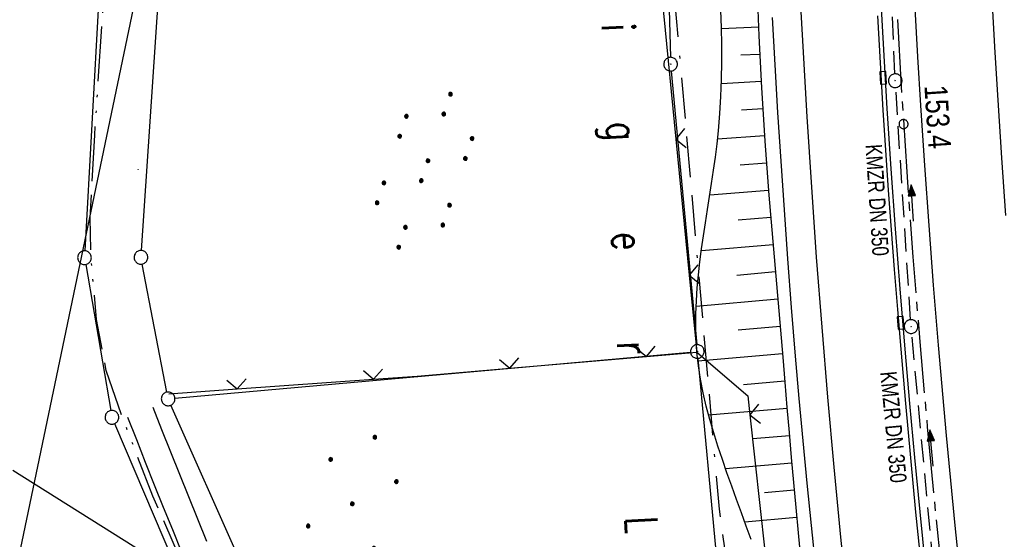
# Model space of a CAD drawing. Extents: x 510637 to 511182, y 471777 to 472747.
# Tile 9 of 42: x 510757 to 510865, y 472008 to 472065. Entities that reach past the tile are written whole.
import ezdxf

# ---------------------------------------------------------------- set-up
doc = ezdxf.new("R2010")
doc.units = 0
doc.header["$LTSCALE"] = 10
doc.header["$MEASUREMENT"] = 0
for name, pattern in [('ACAD_ISO13W100', [37, 12, -3, 12, -3, 0.5, -3, 0.5, -3]), ('ACAD_ISO16W100', [73, 15, -6.5, 15, -6.5, 15, -7, 1, -7]), ('ACHSE', [5.5, 4, -0.5, 0.5, -0.5]), ('LT00', [0]), ('STRICHLINIE2', [0.375, 0.25, -0.125])]:
    doc.linetypes.add(name, pattern=pattern)
doc.layers.get('0').update_dxf_attribs({"linetype": 'LT00'})
for name, color, linetype in [('-AX-020', 250, 'ACHSE'), ('-Halt-Pfeil', 4, 'LT00'), ('-Haltung', 182, 'STRICHLINIE2'), ('-Haltungsbeschriftung', 182, 'LT00'), ('-ST-20-1', 250, 'LT00'), ('BAB-KABEL', 220, 'ACAD_ISO16W100'), ('DFK_AB_L', 21, 'LT00'), ('DFK_AB_P', 7, 'LT00'), ('DFK_BES-NAME', 255, 'LT00'), ('DFK_GZPKT', 250, 'LT00'), ('DFK_KATASTER', 250, 'LT00'), ('DFK_NUTZUNG', 250, 'LT00'), ('DFK_TOPO-SYM', 252, 'LT00'), ('GASLTG', 250, 'ACAD_ISO13W100'), ('STROM_FREILTG', 80, 'STROMFREILEITUNG'), ('V94_AFBR_BAB', 250, 'LT00'), ('V94_BOESCH', 250, 'LT00'), ('V94_BOSCHUNG', 250, 'LT00'), ('V94_KA_PRUF', 182, 'LT00'), ('V94_LD_MARK', 250, 'LT00'), ('V94_RINNE', 182, 'LT00'), ('V94_SINKK', 182, 'LT00'), ('V94_ZAUN', 40, 'LT00')]:
    doc.layers.add(name, color=color, linetype=linetype)
doc.styles.add('Beschrift', font='ARIAL.TTF')
doc.styles.add('Haltungsbeschriftung', font='ARIAL.TTF', dxfattribs={"width": 0.75})
doc.styles.get("Standard").update_dxf_attribs({"font": 'romans.shx'})
doc.styles.add('Strom', font='txt.shx')
doc.linetypes.add('STROMFREILEITUNG', pattern='A,12.7,-5.5,["xx",Strom,S=2.5,R=0,X=-2.6,Y=-0.85],-4.35', length=22.55)

# ---------------------------------------------------------------- blocks, each defined once
blk = doc.blocks.new('SYMB7301')
at = {"color": 0, "linetype": 'ByBlock'}
for p, q in [((-0.128693, 0), (0, 0.128693)), ((0, -0.128693), (-0.128693, 0)), ((0, 0.128693), (0.128693, 0)), ((0.128693, 0), (0, -0.128693)), ((0.000059, -0.009738), (0.000059, 0.009897)), ((-0.00901, -0.004339), (-0.002225, -0.009749))]:
    blk.add_line(p, q, dxfattribs=at)
for points in [[(-0.002225, 0.009749), (-0.00901, 0.004339), (-0.00901, -0.004339)], [(0.01, 0), (0.006235, 0.007818), (-0.002225, 0.009749)], [(-0.002225, -0.009749), (0.006235, -0.007818), (0.01, 0)]]:
    blk.add_lwpolyline(points, dxfattribs=at)
blk = doc.blocks.new('SYMB7010')
at = {"color": 0, "linetype": 'ByBlock'}
for points in [[(-0.031408, 0.499213), (-0.093728, 0.49134), (-0.15457, 0.475719), (-0.212975, 0.452595), (-0.268021, 0.422333), (-0.31884, 0.385411), (-0.36463, 0.342411), (-0.40467, 0.29401), (-0.438329, 0.240973), (-0.465074, 0.184136), (-0.484486, 0.124395), (-0.496256, 0.062692), (-0.5002, 0)], [(-0.5002, 0), (-0.496256, -0.062692), (-0.484486, -0.124395), (-0.465075, -0.184136), (-0.438329, -0.240973), (-0.404671, -0.29401), (-0.36463, -0.342411), (-0.31884, -0.385411), (-0.268021, -0.422333), (-0.212975, -0.452595), (-0.154571, -0.475719), (-0.093728, -0.49134), (-0.031408, -0.499213), (0.031408, -0.499213)], [(0.5002, 0), (0.496256, 0.062692), (0.484485, 0.124395), (0.465074, 0.184136), (0.438329, 0.240973), (0.40467, 0.29401), (0.36463, 0.342411), (0.31884, 0.385411), (0.268021, 0.422333), (0.212975, 0.452595), (0.15457, 0.475719), (0.093728, 0.49134), (0.031408, 0.499213), (-0.031408, 0.499213)], [(0.031408, -0.499213), (0.093728, -0.491341), (0.15457, -0.475719), (0.212975, -0.452595), (0.268021, -0.422333), (0.31884, -0.385411), (0.36463, -0.342411), (0.404671, -0.294011), (0.438329, -0.240974), (0.465075, -0.184136), (0.484486, -0.124395), (0.496256, -0.062692), (0.500201, 0)]]:
    blk.add_lwpolyline(points, dxfattribs=at)
blk = doc.blocks.new('SYMB0003')
at = {"color": 0, "linetype": 'ByBlock'}
for p, q in [((-0.015712, 0), (0.010166, 0.012015)), ((0, -0.021257), (-0.015712, 0)), ((0.010166, 0.012015), (0, -0.021257))]:
    blk.add_line(p, q, dxfattribs=at)
for points in [[(-0.031395, 0.499013), (-0.093691, 0.491144), (-0.154509, 0.475528), (-0.21289, 0.452414), (-0.267913, 0.422164), (-0.318712, 0.385257), (-0.364484, 0.342274), (-0.404509, 0.293893), (-0.438154, 0.240877), (-0.464888, 0.184062), (-0.484292, 0.124345), (-0.496058, 0.062667), (-0.5, 0)], [(-0.5, 0), (-0.496058, -0.062667), (-0.484292, -0.124345), (-0.464888, -0.184062), (-0.438154, -0.240877), (-0.404509, -0.293893), (-0.364485, -0.342274), (-0.318712, -0.385257), (-0.267914, -0.422164), (-0.21289, -0.452414), (-0.154509, -0.475529), (-0.093691, -0.491144), (-0.031395, -0.499014), (0.031395, -0.499014)], [(0.5, 0), (0.496057, 0.062667), (0.484292, 0.124345), (0.464888, 0.184062), (0.438153, 0.240877), (0.404509, 0.293893), (0.364484, 0.342274), (0.318712, 0.385257), (0.267913, 0.422164), (0.21289, 0.452414), (0.154509, 0.475528), (0.093691, 0.491144), (0.031395, 0.499013), (-0.031395, 0.499013)], [(0.031395, -0.499014), (0.093691, -0.491144), (0.154509, -0.475529), (0.21289, -0.452414), (0.267914, -0.422164), (0.318712, -0.385257), (0.364485, -0.342274), (0.404509, -0.293893), (0.438154, -0.240877), (0.464889, -0.184062), (0.484292, -0.124345), (0.496058, -0.062667), (0.5, 0)]]:
    blk.add_lwpolyline(points, dxfattribs=at)
blk = doc.blocks.new('SYMB0002')
at = {"color": 0, "linetype": 'ByBlock'}
for points in [[(-0.031395, 0.499013), (-0.093691, 0.491144), (-0.154509, 0.475528), (-0.21289, 0.452414), (-0.267913, 0.422164), (-0.318712, 0.385257), (-0.364484, 0.342274), (-0.404509, 0.293893), (-0.438154, 0.240877), (-0.464888, 0.184062), (-0.484292, 0.124345), (-0.496058, 0.062667), (-0.5, 0)], [(-0.5, 0), (-0.496058, -0.062667), (-0.484292, -0.124345), (-0.464888, -0.184062), (-0.438154, -0.240877), (-0.404509, -0.293893), (-0.364485, -0.342274), (-0.318712, -0.385257), (-0.267914, -0.422164), (-0.21289, -0.452414), (-0.154509, -0.475529), (-0.093691, -0.491144), (-0.031395, -0.499014), (0.031395, -0.499014)], [(0.5, 0), (0.496057, 0.062667), (0.484292, 0.124345), (0.464888, 0.184062), (0.438153, 0.240877), (0.404509, 0.293893), (0.364484, 0.342274), (0.318712, 0.385257), (0.267913, 0.422164), (0.21289, 0.452414), (0.154509, 0.475528), (0.093691, 0.491144), (0.031395, 0.499013), (-0.031395, 0.499013)], [(0.031395, -0.499014), (0.093691, -0.491144), (0.154509, -0.475529), (0.21289, -0.452414), (0.267914, -0.422164), (0.318712, -0.385257), (0.364485, -0.342274), (0.404509, -0.293893), (0.438154, -0.240877), (0.464889, -0.184062), (0.484292, -0.124345), (0.496058, -0.062667), (0.5, 0)]]:
    blk.add_lwpolyline(points, dxfattribs=at)
blk = doc.blocks.new('SYMB0024')
at = {"color": 0, "linetype": 'ByBlock'}
for p, q in [((-0.5, 0.5), (0, 0)), ((0, 0), (0.5, 0.5))]:
    blk.add_line(p, q, dxfattribs=at)
blk = doc.blocks.new('SYMB0652')
at = {"color": 0, "linetype": 'ByBlock'}
blk.add_lwpolyline([(-0.15, -0.075), (0.15, -0.075), (0.15, 0.075), (-0.15, 0.075), (-0.15, -0.075)], dxfattribs=at)
blk = doc.blocks.new('Ackerland7')
at = {"layer": 'DFK_NUTZUNG', "color": 0, "linetype": 'ByBlock'}
for p, q in [((-4, 3.93), (-4, 3.67)), ((-3.95, 3.63), (-3.95, 3.97)), ((-3.9, 3.99), (-3.9, 3.61)), ((-3.85, 3.6), (-3.85, 4)), ((-3.8, 3.99), (-3.8, 3.61)), ((-3.75, 3.63), (-3.75, 3.97)), ((-3.7, 3.93), (-3.7, 3.67)), ((-3.65, 3.8), (-3.65, 3.8)), ((3.7, 3.93), (3.7, 3.67)), ((3.75, 3.63), (3.75, 3.97)), ((3.8, 3.99), (3.8, 3.61)), ((3.85, 3.6), (3.85, 4)), ((3.9, 3.99), (3.9, 3.61)), ((3.95, 3.63), (3.95, 3.97)), ((4, 3.93), (4, 3.67)), ((4.05, 3.8), (4.05, 3.8)), ((-7.85, 0.13), (-7.85, -0.13)), ((-7.8, -0.17), (-7.8, 0.17)), ((-7.75, 0.19), (-7.75, -0.19)), ((-7.7, -0.2), (-7.7, 0.2)), ((-7.65, 0.19), (-7.65, -0.19)), ((-7.6, -0.17), (-7.6, 0.17)), ((-7.55, 0.13), (-7.55, -0.13)), ((-7.5, 0), (-7.5, 0)), ((-0.15, 0.13), (-0.15, -0.13)), ((-0.1, -0.17), (-0.1, 0.17)), ((-0.05, 0.19), (-0.05, -0.19)), ((0, -0.2), (0, 0.2)), ((0.05, 0.19), (0.05, -0.19)), ((0.1, -0.17), (0.1, 0.17)), ((0.15, 0.13), (0.15, -0.13)), ((0.2, 0), (0.2, 0)), ((7.55, 0.13), (7.55, -0.13)), ((7.6, -0.17), (7.6, 0.17)), ((7.65, 0.19), (7.65, -0.19)), ((7.7, -0.2), (7.7, 0.2)), ((7.75, 0.19), (7.75, -0.19)), ((7.8, -0.17), (7.8, 0.17)), ((7.85, 0.13), (7.85, -0.13)), ((7.9, 0), (7.9, 0)), ((-4, -3.67), (-4, -3.93)), ((-3.95, -3.97), (-3.95, -3.63)), ((-3.9, -3.61), (-3.9, -3.99)), ((-3.85, -4), (-3.85, -3.6)), ((-3.8, -3.61), (-3.8, -3.99)), ((-3.75, -3.97), (-3.75, -3.63)), ((-3.7, -3.67), (-3.7, -3.93)), ((-3.65, -3.8), (-3.65, -3.8)), ((3.7, -3.67), (3.7, -3.93)), ((3.75, -3.97), (3.75, -3.63)), ((3.8, -3.61), (3.8, -3.99)), ((3.85, -4), (3.85, -3.6)), ((3.9, -3.61), (3.9, -3.99)), ((3.95, -3.97), (3.95, -3.63)), ((4, -3.67), (4, -3.93)), ((4.05, -3.8), (4.05, -3.8))]:
    blk.add_line(p, q, dxfattribs=at)
for points in [[(-3.65, 3.8), (-3.67, 3.89), (-3.73, 3.96), (-3.81, 3.99), (-3.89, 3.99), (-3.97, 3.96), (-4.03, 3.89), (-4.05, 3.8), (-4.03, 3.71), (-3.97, 3.64), (-3.89, 3.6), (-3.81, 3.6), (-3.73, 3.64), (-3.67, 3.71), (-3.65, 3.8)], [(4.05, 3.8), (4.03, 3.89), (3.97, 3.96), (3.89, 3.99), (3.81, 3.99), (3.73, 3.96), (3.67, 3.89), (3.65, 3.8), (3.67, 3.71), (3.73, 3.64), (3.81, 3.61), (3.89, 3.61), (3.97, 3.64), (4.03, 3.71), (4.05, 3.8)], [(-7.5, 0), (-7.52, 0.09), (-7.58, 0.16), (-7.66, 0.19), (-7.74, 0.19), (-7.82, 0.16), (-7.88, 0.09), (-7.9, 0)], [(0.2, 0), (0.18, 0.09), (0.12, 0.16), (0.04, 0.19), (-0.04, 0.19), (-0.12, 0.16), (-0.18, 0.09), (-0.2, 0)], [(-0.2, 0), (-0.18, -0.09), (-0.12, -0.16), (-0.04, -0.19), (0.04, -0.19), (0.12, -0.16), (0.18, -0.09), (0.2, 0)], [(7.9, 0), (7.88, 0.09), (7.82, 0.16), (7.74, 0.19), (7.66, 0.19), (7.58, 0.16), (7.52, 0.09), (7.5, 0)], [(7.5, 0), (7.52, -0.09), (7.58, -0.16), (7.66, -0.19), (7.74, -0.19), (7.82, -0.16), (7.88, -0.09), (7.9, 0)], [(-7.9, 0), (-7.88, -0.09), (-7.82, -0.16), (-7.74, -0.19), (-7.66, -0.19), (-7.58, -0.16), (-7.52, -0.09), (-7.5, 0)], [(-3.65, -3.8), (-3.67, -3.71), (-3.73, -3.64), (-3.81, -3.61), (-3.89, -3.61), (-3.97, -3.64), (-4.03, -3.71), (-4.05, -3.8), (-4.03, -3.89), (-3.97, -3.96), (-3.89, -3.99), (-3.81, -3.99), (-3.73, -3.96), (-3.67, -3.89), (-3.65, -3.8)], [(4.05, -3.8), (4.03, -3.71), (3.97, -3.64), (3.89, -3.61), (3.81, -3.61), (3.73, -3.64), (3.67, -3.71), (3.65, -3.8), (3.67, -3.89), (3.73, -3.96), (3.81, -3.99), (3.89, -3.99), (3.97, -3.96), (4.03, -3.89), (4.05, -3.8)]]:
    blk.add_lwpolyline(points, dxfattribs=at)
blk = doc.blocks.new('SYMB7110')
at = {"color": 0, "linetype": 'ByBlock'}
for p, q in [((-0.515, 0.392919), (-0.515, 0.367081)), ((-0.51, 0.362895), (-0.51, 0.397105)), ((-0.505, 0.399164), (-0.505, 0.360836)), ((-0.5, 0.360204), (-0.5, 0.399796)), ((-0.495, 0.399164), (-0.495, 0.360836)), ((-0.49, 0.362895), (-0.49, 0.397105)), ((-0.485, 0.392919), (-0.485, 0.367081)), ((-0.48, 0.379874), (-0.48, 0.380145)), ((-0.285, 0.392919), (-0.285, 0.367081)), ((-0.28, 0.362895), (-0.28, 0.397105)), ((-0.275, 0.399164), (-0.275, 0.360836)), ((-0.27, 0.360204), (-0.27, 0.399796)), ((-0.265, 0.399164), (-0.265, 0.360836)), ((-0.26, 0.362895), (-0.26, 0.397105)), ((-0.255, 0.392919), (-0.255, 0.367081)), ((-0.25, 0.379874), (-0.25, 0.380146)), ((0.255, 0.392919), (0.255, 0.367081)), ((0.26, 0.362895), (0.26, 0.397105)), ((0.265, 0.399164), (0.265, 0.360836)), ((0.27, 0.360204), (0.27, 0.399796)), ((0.275, 0.399164), (0.275, 0.360836)), ((0.28, 0.362895), (0.28, 0.397105)), ((0.285, 0.392919), (0.285, 0.367081)), ((0.29, 0.379874), (0.29, 0.380145)), ((0.485, 0.392919), (0.485, 0.367081)), ((0.49, 0.362895), (0.49, 0.397105)), ((0.495, 0.399164), (0.495, 0.360836)), ((0.5, 0.360204), (0.5, 0.399796)), ((0.505, 0.399164), (0.505, 0.360836)), ((0.51, 0.362895), (0.51, 0.397105)), ((0.515, 0.392919), (0.515, 0.367081)), ((0.52, 0.379874), (0.52, 0.380146)), ((-0.9, 0.012919), (-0.9, -0.012919)), ((-0.895, -0.017106), (-0.895, 0.017105)), ((-0.89, 0.019164), (-0.89, -0.019164)), ((-0.885, -0.019797), (-0.885, 0.019796)), ((-0.88, 0.019164), (-0.88, -0.019164)), ((-0.875, -0.017106), (-0.875, 0.017105)), ((-0.87, 0.012919), (-0.87, -0.012919)), ((-0.865, -0.000126), (-0.865, 0.000145)), ((-0.67, 0.012919), (-0.67, -0.012919)), ((-0.665, -0.017106), (-0.665, 0.017105)), ((-0.66, 0.019164), (-0.66, -0.019164)), ((-0.655, -0.019797), (-0.655, 0.019796)), ((-0.65, 0.019164), (-0.65, -0.019164)), ((-0.645, -0.017106), (-0.645, 0.017105)), ((-0.64, 0.012919), (-0.64, -0.012919)), ((-0.635, -0.000126), (-0.635, 0.000145)), ((-0.13, 0.012919), (-0.13, -0.012919)), ((-0.125, -0.017105), (-0.125, 0.017105)), ((-0.12, 0.019164), (-0.12, -0.019164)), ((-0.115, -0.019796), (-0.115, 0.019796)), ((-0.11, 0.019164), (-0.11, -0.019164)), ((-0.105, -0.017105), (-0.105, 0.017105)), ((-0.1, 0.012919), (-0.1, -0.012919)), ((-0.095, -0.000126), (-0.095, 0.000146)), ((0.1, 0.012919), (0.1, -0.012919)), ((0.105, -0.017105), (0.105, 0.017105)), ((0.11, 0.019164), (0.11, -0.019164)), ((0.115, -0.019796), (0.115, 0.019796)), ((0.12, 0.019164), (0.12, -0.019164)), ((0.125, -0.017105), (0.125, 0.017105)), ((0.13, 0.012919), (0.13, -0.012919)), ((0.135, -0.000126), (0.135, 0.000146)), ((0.64, 0.012919), (0.64, -0.012919)), ((0.645, -0.017105), (0.645, 0.017105)), ((0.65, 0.019164), (0.65, -0.019164)), ((0.655, -0.019796), (0.655, 0.019796)), ((0.66, 0.019164), (0.66, -0.019164)), ((0.665, -0.017105), (0.665, 0.017105)), ((0.67, 0.012919), (0.67, -0.012919)), ((0.675, -0.000126), (0.675, 0.000146)), ((0.87, 0.012919), (0.87, -0.012919)), ((0.875, -0.017105), (0.875, 0.017105)), ((0.88, 0.019164), (0.88, -0.019164)), ((0.885, -0.019796), (0.885, 0.019796)), ((0.89, 0.019164), (0.89, -0.019164)), ((0.895, -0.017105), (0.895, 0.017105)), ((0.9, 0.012919), (0.9, -0.012919)), ((0.905, -0.000126), (0.905, 0.000146)), ((-0.515, -0.367081), (-0.515, -0.392919)), ((-0.51, -0.397105), (-0.51, -0.362895)), ((-0.505, -0.360836), (-0.505, -0.399164)), ((-0.5, -0.399796), (-0.5, -0.360204)), ((-0.495, -0.360836), (-0.495, -0.399164)), ((-0.49, -0.397106), (-0.49, -0.362895)), ((-0.485, -0.367081), (-0.485, -0.392919)), ((-0.48, -0.380126), (-0.48, -0.379855)), ((-0.285, -0.367081), (-0.285, -0.392919)), ((-0.28, -0.397105), (-0.28, -0.362895)), ((-0.275, -0.360836), (-0.275, -0.399164)), ((-0.27, -0.399796), (-0.27, -0.360204)), ((-0.265, -0.360836), (-0.265, -0.399164)), ((-0.26, -0.397105), (-0.26, -0.362895)), ((-0.255, -0.367081), (-0.255, -0.392919)), ((-0.25, -0.380126), (-0.25, -0.379855)), ((0.255, -0.367081), (0.255, -0.392919)), ((0.26, -0.397105), (0.26, -0.362895)), ((0.265, -0.360836), (0.265, -0.399164)), ((0.27, -0.399796), (0.27, -0.360204)), ((0.275, -0.360836), (0.275, -0.399164)), ((0.28, -0.397105), (0.28, -0.362895)), ((0.285, -0.367081), (0.285, -0.392919)), ((0.29, -0.380126), (0.29, -0.379855)), ((0.485, -0.367081), (0.485, -0.392919)), ((0.49, -0.397105), (0.49, -0.362895)), ((0.495, -0.360836), (0.495, -0.399164)), ((0.5, -0.399796), (0.5, -0.360204)), ((0.505, -0.360836), (0.505, -0.399164)), ((0.51, -0.397105), (0.51, -0.362895)), ((0.515, -0.367081), (0.515, -0.392919)), ((0.52, -0.380126), (0.52, -0.379855))]:
    blk.add_line(p, q, dxfattribs=at)
for points in [[(-0.48, 0.38), (-0.481981, 0.388678), (-0.48753, 0.395637), (-0.49555, 0.399499), (-0.50445, 0.399499), (-0.51247, 0.395637), (-0.518019, 0.388678), (-0.52, 0.38), (-0.518019, 0.371322), (-0.51247, 0.364363), (-0.50445, 0.360501), (-0.49555, 0.360501), (-0.48753, 0.364363), (-0.481981, 0.371322), (-0.48, 0.38)], [(-0.25, 0.38), (-0.251981, 0.388678), (-0.25753, 0.395637), (-0.26555, 0.399499), (-0.27445, 0.399499), (-0.28247, 0.395637), (-0.288019, 0.388678), (-0.29, 0.38), (-0.288019, 0.371322), (-0.28247, 0.364363), (-0.27445, 0.360501), (-0.26555, 0.360501), (-0.25753, 0.364363), (-0.251981, 0.371322), (-0.25, 0.38)], [(0.29, 0.38), (0.288019, 0.388678), (0.28247, 0.395637), (0.27445, 0.399499), (0.26555, 0.399499), (0.25753, 0.395637), (0.251981, 0.388678), (0.25, 0.38), (0.251981, 0.371322), (0.25753, 0.364363), (0.26555, 0.360501), (0.27445, 0.360501), (0.28247, 0.364363), (0.288019, 0.371322), (0.29, 0.38)], [(0.52, 0.38), (0.518019, 0.388678), (0.51247, 0.395637), (0.50445, 0.399499), (0.495549, 0.399499), (0.48753, 0.395637), (0.481981, 0.388678), (0.48, 0.38), (0.481981, 0.371322), (0.48753, 0.364363), (0.495549, 0.360501), (0.50445, 0.360501), (0.51247, 0.364363), (0.518019, 0.371322), (0.52, 0.38)], [(-0.865, 0), (-0.866981, 0.008678), (-0.87253, 0.015637), (-0.88055, 0.019498), (-0.88945, 0.019498), (-0.89747, 0.015637), (-0.903019, 0.008678), (-0.905, 0)], [(-0.905, 0), (-0.903019, -0.008678), (-0.89747, -0.015637), (-0.88945, -0.019499), (-0.88055, -0.019499), (-0.87253, -0.015637), (-0.866981, -0.008678), (-0.865, 0)], [(-0.635, 0), (-0.636981, 0.008678), (-0.64253, 0.015637), (-0.65055, 0.019498), (-0.65945, 0.019498), (-0.66747, 0.015637), (-0.673019, 0.008678), (-0.675, 0)], [(-0.675, 0), (-0.673019, -0.008678), (-0.66747, -0.015637), (-0.65945, -0.019499), (-0.65055, -0.019499), (-0.64253, -0.015637), (-0.636981, -0.008678), (-0.635, 0)], [(-0.095, 0), (-0.096981, 0.008678), (-0.10253, 0.015637), (-0.11055, 0.019499), (-0.11945, 0.019499), (-0.12747, 0.015637), (-0.133019, 0.008678), (-0.135, 0)], [(-0.135, 0), (-0.133019, -0.008678), (-0.12747, -0.015637), (-0.11945, -0.019499), (-0.11055, -0.019499), (-0.10253, -0.015637), (-0.096981, -0.008678), (-0.095, 0)], [(0.135, 0), (0.133019, 0.008678), (0.12747, 0.015637), (0.11945, 0.019499), (0.11055, 0.019499), (0.10253, 0.015637), (0.096981, 0.008678), (0.095, 0)], [(0.095, 0), (0.096981, -0.008678), (0.10253, -0.015637), (0.11055, -0.019499), (0.11945, -0.019499), (0.12747, -0.015637), (0.133019, -0.008678), (0.135, 0)], [(0.675, 0), (0.673019, 0.008678), (0.66747, 0.015637), (0.65945, 0.019499), (0.65055, 0.019499), (0.64253, 0.015637), (0.636981, 0.008678), (0.635, 0)], [(0.635, 0), (0.636981, -0.008678), (0.64253, -0.015637), (0.65055, -0.019499), (0.65945, -0.019499), (0.66747, -0.015637), (0.673019, -0.008678), (0.675, 0)], [(0.905, 0), (0.903019, 0.008678), (0.89747, 0.015637), (0.88945, 0.019499), (0.88055, 0.019499), (0.87253, 0.015637), (0.866981, 0.008678), (0.865, 0)], [(0.865, 0), (0.866981, -0.008678), (0.87253, -0.015637), (0.88055, -0.019499), (0.88945, -0.019499), (0.89747, -0.015637), (0.903019, -0.008678), (0.905, 0)], [(-0.48, -0.38), (-0.481981, -0.371322), (-0.48753, -0.364363), (-0.49555, -0.360501), (-0.50445, -0.360501), (-0.51247, -0.364363), (-0.518019, -0.371322), (-0.52, -0.38), (-0.518019, -0.388678), (-0.51247, -0.395637), (-0.50445, -0.399499), (-0.49555, -0.399499), (-0.48753, -0.395637), (-0.481981, -0.388678), (-0.48, -0.38)], [(-0.25, -0.38), (-0.251981, -0.371322), (-0.25753, -0.364363), (-0.26555, -0.360501), (-0.27445, -0.360501), (-0.28247, -0.364363), (-0.288019, -0.371322), (-0.29, -0.38), (-0.288019, -0.388678), (-0.28247, -0.395637), (-0.27445, -0.399499), (-0.26555, -0.399499), (-0.25753, -0.395637), (-0.251981, -0.388678), (-0.25, -0.38)], [(0.29, -0.38), (0.288019, -0.371322), (0.28247, -0.364363), (0.27445, -0.360501), (0.26555, -0.360501), (0.25753, -0.364363), (0.251981, -0.371322), (0.25, -0.38), (0.251981, -0.388678), (0.25753, -0.395637), (0.26555, -0.399499), (0.27445, -0.399499), (0.28247, -0.395637), (0.288019, -0.388678), (0.29, -0.38)], [(0.52, -0.38), (0.518019, -0.371322), (0.51247, -0.364363), (0.50445, -0.360501), (0.495549, -0.360501), (0.48753, -0.364363), (0.481981, -0.371322), (0.48, -0.38), (0.481981, -0.388678), (0.48753, -0.395637), (0.495549, -0.399499), (0.50445, -0.399499), (0.51247, -0.395637), (0.518019, -0.388678), (0.52, -0.38)]]:
    blk.add_lwpolyline(points, dxfattribs=at)
blk = doc.blocks.new('SYMB0070')
at = {"color": 0, "linetype": 'ByBlock'}
for p, q in [((-0.5, 0), (0.2, 0)), ((0.5, 0), (0.2, 0.1)), ((0.2, 0.1), (0.2, 0)), ((0.468, 0), (0.21, 0.086)), ((0.21, 0.086), (0.21, -0.086)), ((0.21, -0.086), (0.468, 0)), ((0.22, -0.072), (0.437, 0)), ((0.23, -0.058), (0.405, 0)), ((0.24, -0.045), (0.374, 0)), ((0.342, 0), (0.25, 0.031)), ((0.25, 0.031), (0.25, -0.031)), ((0.25, -0.031), (0.342, 0)), ((0.26, -0.017), (0.31, 0)), ((0.27, -0.003), (0.279, 0))]:
    blk.add_line(p, q, dxfattribs=at)
for points in [[(0.2, 0), (0.2, -0.1), (0.5, 0)], [(0.437, 0), (0.22, 0.072), (0.22, -0.072)], [(0.405, 0), (0.23, 0.058), (0.23, -0.058)], [(0.374, 0), (0.24, 0.045), (0.24, -0.045)], [(0.31, 0), (0.26, 0.017), (0.26, -0.017)], [(0.279, 0), (0.27, 0.003), (0.27, -0.003)]]:
    blk.add_lwpolyline(points, dxfattribs=at)

msp = doc.modelspace()

# ---------------------------------------------------------------- linework, layer by layer
at = {"layer": '-AX-020', "ltscale": 0.2, "flags": 128}
msp.add_lwpolyline([(511023.59, 472714.43), (511020.98, 472710.35), (511016.01, 472702.43), (511011.12, 472694.47), (511006.29, 472686.47), (511001.53, 472678.43), (510996.84, 472670.35), (510992.22, 472662.22), (510987.67, 472654.06), (510983.19, 472645.86), (510978.78, 472637.62), (510974.44, 472629.35), (510970.17, 472621.04), (510965.98, 472612.69), (510961.85, 472604.3), (510957.8, 472595.88), (510953.82, 472587.43), (510949.91, 472578.94), (510946.07, 472570.42), (510942.31, 472561.87), (510938.62, 472553.28), (510935.01, 472544.67), (510931.46, 472536.02), (510928, 472527.34), (510924.6, 472518.64), (510921.29, 472509.9), (510918.04, 472501.14), (510914.87, 472492.35), (510911.78, 472483.53), (510908.76, 472474.69), (510905.82, 472465.82), (510902.96, 472456.92), (510900.17, 472448), (510897.45, 472439.06), (510894.82, 472430.1), (510892.26, 472421.11), (510889.78, 472412.1), (510887.37, 472403.07), (510885.04, 472394.02), (510882.79, 472384.95), (510880.62, 472375.87), (510878.53, 472366.76), (510876.51, 472357.64), (510874.57, 472348.49), (510872.71, 472339.34), (510870.93, 472330.16), (510869.23, 472320.98), (510867.6, 472311.77), (510866.06, 472302.56), (510864.59, 472293.33), (510863.2, 472284.09), (510861.89, 472274.84), (510860.67, 472265.57), (510859.52, 472256.3), (510858.45, 472247.02), (510857.45, 472237.73), (510856.54, 472228.43), (510855.71, 472219.12), (510854.96, 472209.81), (510854.29, 472200.49), (510853.7, 472191.16), (510853.18, 472181.83), (510852.75, 472172.5), (510852.4, 472163.16), (510852.13, 472153.82), (510851.93, 472144.48), (510851.82, 472135.13), (510851.79, 472125.79), (510851.84, 472116.44), (510851.96, 472107.1), (510852.01, 472104.71), (510852.24, 472095.37), (510852.54, 472086.03), (510852.93, 472076.69), (510853.39, 472067.36), (510853.92, 472058.03), (510854.53, 472048.71), (510855.21, 472039.39), (510855.96, 472030.07), (510856.78, 472020.77), (510857.67, 472011.46), (510858.63, 472002.17), (510859.65, 471992.88), (510860.73, 471983.6), (510861.88, 471974.33), (510863.09, 471965.06), (510864.36, 471955.8), (510865.69, 471946.55), (510867.08, 471937.31), (510868.53, 471928.08), (510870.02, 471918.86), (510871.58, 471909.64), (510873.18, 471900.44), (510874.84, 471891.24), (510876.54, 471882.05), (510878.3, 471872.88), (510880.1, 471863.71), (510881.95, 471854.55), (510883.84, 471845.4), (510885.78, 471836.26), (510887.76, 471827.12), (510889.78, 471818), (510891.83, 471808.88), (510893.93, 471799.78), (510894.29, 471798.25)], dxfattribs=at)
at = {"layer": '-Haltung'}
for p, q in [((510853.24, 472059.44), (510852.25, 472082.02)), ((510854.95, 472032.5), (510853.32, 472057.94)), ((510857.43, 472005.69), (510855.07, 472031.01))]:
    msp.add_line(p, q, dxfattribs=at)
at = {"layer": 'BAB-KABEL', "ltscale": 0.03, "flags": 128}
msp.add_lwpolyline([(511002.28, 472716.92), (510983.88, 472687.19), (510959.58, 472643.76), (510934.3, 472604.33), (510904.8, 472574.33), (510913.91, 472558.29), (510911.7, 472550.67), (510911.23, 472549.24), (510895.97, 472514.71), (510882.66, 472477.92), (510872.4, 472460.75), (510857.5, 472432.35), (510836.1, 472381.12), (510836.28, 472368.89), (510832.94, 472355.97), (510830.18, 472332.03), (510848.22, 472325.54), (510838.51, 472271.42), (510831.97, 472215.43), (510830.7, 472169.39), (510828.83, 472118.66), (510829.08, 472067.62), (510833.95, 472011.74), (510842.44, 471951.44), (510849.98, 471906.34), (510856.18, 471866.27), (510867.23, 471812.82), (510870.2, 471801.06)], dxfattribs=at)
at = {"layer": 'DFK_AB_L'}
for p, q in [((510826.41, 472145.01), (510828.62, 472061.25)), ((510828.71, 472059.75), (510831.5, 472029.77)), ((510831.64, 472028.27), (510836.81, 471972.8))]:
    msp.add_line(p, q, dxfattribs=at)
at = {"layer": 'DFK_KATASTER'}
for p, q in [((510770.1, 472143.56), (510764.42, 472040.05)), ((510770.62, 472040.09), (510777.63, 472143.55)), ((510764.51, 472038.56), (510767.26, 472022.55)), ((510773.41, 472024.57), (510770.71, 472038.6)), ((510774.3, 472023.9), (510830.82, 472028.95)), ((510799.47, 471965.5), (510773.85, 472023.14)), ((510767.68, 472021.12), (510774.55, 472005)), ((510756.51, 472016.02), (510772.28, 472006.11))]:
    msp.add_line(p, q, dxfattribs=at)
at = {"layer": 'GASLTG', "ltscale": 0.05, "flags": 128}
msp.add_lwpolyline([(510864, 471801.78), (510861.12, 471810.98), (510858.56, 471818.8), (510854.88, 471827.36), (510845.16, 471847.74), (510833.55, 471870.29), (510820.88, 471895.41), (510815.24, 471907.04), (510808.36, 471924.03), (510802.87, 471939.39), (510802.87, 471939.39), (510798.88, 471951.67), (510793.31, 471966.52), (510784.31, 471985.42), (510781.45, 471991.41), (510778.34, 471998.29), (510771.89, 472013.18), (510768.45, 472022.05), (510766.76, 472026.94), (510765.71, 472032.52), (510765.07, 472039.47), (510765.01, 472043.67), (510765.5, 472052.73), (510767.03, 472075.69), (510768.15, 472090.5), (510768.95, 472106.37), (510769.79, 472115.59), (510770.67, 472126.57), (510771.32, 472148.21), (510771.58, 472157.8), (510771.1, 472167.01), (510769.35, 472174.79), (510767.65, 472179.41), (510763.26, 472188.42), (510757.58, 472201.11), (510751.26, 472211.43), (510743.88, 472222.11), (510737.55, 472230.63), (510732.72, 472236.3), (510725.1, 472246.12), (510721.86, 472251.1), (510719.59, 472257.55), (510718.78, 472259.47), (510717.4, 472264.42), (510716.35, 472272.74), (510715.92, 472281.65), (510715.98, 472283.9), (510715.89, 472284.67), (510717.41, 472290.69), (510722.26, 472309.77), (510722.71, 472313.22), (510723.17, 472322.55), (510723.12, 472323.59), (510721.85, 472330.2), (510719.12, 472338.66), (510716.17, 472345.62), (510715.25, 472348.08), (510710.6, 472357.01), (510707.86, 472361.5), (510701.87, 472369.64), (510700.87, 472370.86)], dxfattribs=at)
at = {"layer": 'STROM_FREILTG', "ltscale": 0.1}
msp.add_lwpolyline([(510905.66, 472728.2), (510864.67, 472516.83), (510814.09, 472278.91), (510736.48, 471907.84), (510717.74, 471818.86)], dxfattribs=at)
at = {"layer": 'V94_AFBR_BAB'}
for points in [[(510860.85, 472000.07), (510859.83, 472009.94), (510858.89, 472019.82), (510858.02, 472029.7), (510857.48, 472036.27), (510856.98, 472042.83), (510856.51, 472049.4), (510856.08, 472055.97), (510855.75, 472061.31), (510855.45, 472066.65), (510855.18, 472071.99), (510854.93, 472077.33), (510854.71, 472082.67), (510854.54, 472087.54), (510854.39, 472092.4), (510854.26, 472097.27), (510854.15, 472102.13), (510854.06, 472107), (510853.99, 472112.17), (510853.94, 472117.35), (510853.91, 472122.52), (510853.9, 472127.69), (510853.92, 472132.87)], [(510844.55, 472005.34), (510844.07, 472009.97), (510843.62, 472014.6), (510843.18, 472019.23), (510842.75, 472023.87), (510842.35, 472028.5), (510841.91, 472033.84), (510841.5, 472039.19), (510841.12, 472044.53), (510840.75, 472049.88), (510840.41, 472055.22), (510840.09, 472060.42), (510839.8, 472065.62)], [(510777.81, 472008.21), (510776.8, 472010.64), (510775.81, 472013.09), (510774.82, 472015.53), (510773.84, 472017.99), (510772.87, 472020.44), (510771.91, 472022.89)], [(510769.09, 472021.83), (510770.07, 472019.36), (510771.04, 472016.89), (510772.02, 472014.42), (510773.01, 472011.96), (510774.01, 472009.5), (510775.02, 472007.05)]]:
    msp.add_lwpolyline(points, dxfattribs=at)
at = {"layer": 'V94_BOESCH'}
for points in [[(510837.46, 472008.41), (510836.94, 472009.88), (510836.41, 472011.34), (510835.88, 472012.8), (510835.35, 472014.26), (510834.82, 472015.72), (510834.32, 472017.18), (510833.83, 472018.64), (510833.37, 472020.1), (510832.94, 472021.56), (510832.55, 472023.03), (510832.21, 472024.5), (510831.92, 472025.98), (510831.69, 472027.46), (510831.52, 472028.94), (510831.43, 472030.34), (510831.39, 472031.74), (510831.4, 472033.15), (510831.46, 472034.57), (510831.56, 472035.99), (510831.69, 472037.41), (510831.85, 472038.83), (510832.04, 472040.26), (510832.24, 472041.69), (510832.46, 472043.13), (510832.68, 472044.56), (510832.91, 472046), (510833.13, 472047.44), (510833.35, 472048.88), (510833.55, 472050.32), (510833.73, 472051.76), (510833.89, 472053.2), (510834.05, 472055.08), (510834.16, 472056.97), (510834.23, 472058.85), (510834.26, 472060.73), (510834.26, 472062.62), (510834.22, 472064.5), (510834.16, 472066.38)], [(510838.19, 472066.46), (510838.32, 472063.6), (510838.46, 472060.74), (510838.61, 472057.89), (510838.78, 472055.04), (510838.98, 472052.07), (510839.19, 472049.11), (510839.42, 472046.15), (510839.66, 472043.19), (510839.91, 472040.23), (510840.17, 472037.27), (510840.42, 472034.32), (510840.68, 472031.36), (510840.94, 472028.4), (510841.17, 472025.65), (510841.4, 472022.9), (510841.64, 472020.16), (510841.87, 472017.41), (510842.11, 472014.66), (510842.36, 472011.92), (510842.62, 472009.17), (510842.89, 472006.43)]]:
    msp.add_lwpolyline(points, dxfattribs=at)
at = {"layer": 'V94_BOSCHUNG'}
for p, q in [((510838.27, 472064.56), (510834.23, 472064.38)), ((510838.41, 472061.57), (510836.34, 472061.47)), ((510838.57, 472058.59), (510834.22, 472058.34)), ((510838.74, 472055.61), (510836.4, 472055.46)), ((510838.94, 472052.63), (510833.79, 472052.27)), ((510839.15, 472049.65), (510836.27, 472049.43)), ((510839.38, 472046.67), (510832.93, 472046.16)), ((510839.62, 472043.69), (510836.04, 472043.4)), ((510839.87, 472040.71), (510832.01, 472040.04)), ((510840.13, 472037.74), (510835.89, 472037.36)), ((510840.39, 472034.75), (510831.43, 472033.95)), ((510840.65, 472031.76), (510836.03, 472031.35)), ((510840.91, 472028.76), (510831.63, 472027.96)), ((510841.16, 472025.76), (510836.64, 472025.38)), ((510841.42, 472022.76), (510832.81, 472022.06)), ((510841.67, 472019.78), (510837.67, 472019.44)), ((510841.92, 472016.8), (510834.66, 472016.17)), ((510842.19, 472013.82), (510838.95, 472013.53)), ((510842.46, 472010.85), (510836.78, 472010.32))]:
    msp.add_line(p, q, dxfattribs=at)
at = {"layer": 'V94_LD_MARK'}
for points in [[(510862.4, 472133.09), (510862.38, 472127.94), (510862.39, 472122.78), (510862.43, 472117.63), (510862.48, 472112.47), (510862.55, 472107.32), (510862.64, 472102.38), (510862.74, 472097.45), (510862.87, 472092.51), (510863.02, 472087.58), (510863.19, 472082.65), (510863.4, 472077.43), (510863.64, 472072.21), (510863.91, 472067), (510864.2, 472061.79), (510864.51, 472056.57), (510864.92, 472050.24), (510865.37, 472043.92)], [(510848.09, 472001.01), (510847.3, 472008.67), (510846.57, 472016.34), (510845.88, 472024.01), (510845.24, 472031.68), (510844.65, 472039.36), (510844.11, 472047.04), (510843.61, 472054.73), (510843.16, 472062.42), (510842.75, 472070.11)]]:
    msp.add_lwpolyline(points, dxfattribs=at)
at = {"layer": 'V94_RINNE'}
for points in [[(510856.6, 472005.53), (510855.99, 472011.47), (510855.41, 472017.4), (510854.86, 472023.34), (510854.34, 472029.28), (510853.79, 472035.87), (510853.28, 472042.46), (510852.82, 472049.05), (510852.39, 472055.65), (510852.08, 472060.81), (510851.8, 472065.97), (510851.54, 472071.14), (510851.3, 472076.3), (510851.09, 472081.47), (510850.89, 472086.64), (510850.72, 472091.43), (510850.58, 472096.23), (510850.45, 472101.03), (510850.34, 472105.82), (510850.25, 472110.62), (510850.17, 472116.68), (510850.13, 472122.73), (510850.12, 472128.79), (510850.15, 472134.84)], [(510851.32, 472065.81), (510851.6, 472060.63), (510851.91, 472055.45), (510852.19, 472051.08), (510852.5, 472046.71), (510852.82, 472042.35), (510853.15, 472037.99), (510853.5, 472033.63), (510853.87, 472029.27), (510854.39, 472023.31), (510854.93, 472017.37), (510855.5, 472011.42), (510856.1, 472005.47)]]:
    msp.add_lwpolyline(points, dxfattribs=at)
at = {"layer": 'V94_ZAUN'}
for p, q in [((510829.21, 472052.3), (510830.69, 472037.38)), ((510830.69, 472037.38), (510831.53, 472028.94)), ((510811.03, 472027.18), (510825.98, 472028.46)), ((510781.12, 472024.92), (510796.08, 472025.97)), ((510773.64, 472024.39), (510781.12, 472024.92)), ((510837.34, 472022.09), (510838.96, 472007.18))]:
    msp.add_line(p, q, dxfattribs=at)
for points in [[(510827.82, 472067.23), (510827.85, 472066.09), (510829.21, 472052.3)], [(510825.98, 472028.46), (510831.53, 472028.94), (510837.11, 472024.16), (510837.34, 472022.09)], [(510796.08, 472025.97), (510800.87, 472026.31), (510811.03, 472027.18)]]:
    msp.add_lwpolyline(points, dxfattribs=at)

# ---------------------------------------------------------------- block references
at = {"layer": '-Halt-Pfeil', "yscale": 4, "zscale": 4}
for p, xscale, rotation in [((510855.14, 472045.29), 4.000000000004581, 93.67139399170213), ((510857.25, 472018.44), 4.000000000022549, 95.32843399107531)]:
    msp.add_blockref('SYMB0070', p, dxfattribs=dict(at, xscale=xscale, rotation=rotation))
at = {"layer": '-ST-20-1', "rotation": 258.929999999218}
msp.add_blockref('SYMB0002', (510854.18, 472053.93), dxfattribs=at)
at = {"layer": 'DFK_AB_P', "xscale": 1.499999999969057, "yscale": 1.5, "zscale": 1.5, "rotation": 251.2881100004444}
for p in [(510828.64, 472060.5), (510831.57, 472029.02)]:
    msp.add_blockref('SYMB0003', p, dxfattribs=at)
at = {"layer": 'DFK_GZPKT', "xscale": 1.499999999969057, "yscale": 1.5, "zscale": 1.5, "rotation": 251.2881100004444}
for p in [(510764.38, 472039.3), (510770.57, 472039.34), (510773.55, 472023.83), (510767.39, 472021.81)]:
    msp.add_blockref('SYMB7010', p, dxfattribs=at)
at = {"layer": 'DFK_NUTZUNG', "xscale": 9.999999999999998, "yscale": 10, "zscale": 10, "rotation": 251.28826}
msp.add_blockref('SYMB7110', (510801.67, 472048.83), dxfattribs=at)
at = {"layer": 'DFK_NUTZUNG', "rotation": 251.2883000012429}
msp.add_blockref('Ackerland7', (510793.74, 472012.33), dxfattribs=at)
at = {"layer": 'DFK_TOPO-SYM', "xscale": 0.1, "yscale": 0.1, "zscale": 0.1, "rotation": 359.99968}
msp.add_blockref('SYMB7301', (510770.26, 472048.94), dxfattribs=at)
at = {"layer": 'V94_KA_PRUF', "xscale": 1.500000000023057, "yscale": 1.5, "zscale": 1.5, "rotation": 263.3409047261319}
for p in [(510853.27, 472058.69), (510855, 472031.75)]:
    msp.add_blockref('SYMB0003', p, dxfattribs=at)
at = {"layer": 'V94_SINKK', "yscale": 4.5, "zscale": 4.5}
for p, xscale, rotation in [((510851.95, 472059), 4.499999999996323, 273.4277334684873), ((510853.86, 472032.16), 4.500000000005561, 274.7865818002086)]:
    msp.add_blockref('SYMB0652', p, dxfattribs=dict(at, xscale=xscale, rotation=rotation))
at = {"layer": 'V94_ZAUN', "yscale": 2.099999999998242, "zscale": 2.1}
for p, xscale, rotation in [((510829.21, 472052.3), 2.099999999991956, 275.6542639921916), ((510830.69, 472037.38), 2.099999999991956, 275.6542639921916), ((510825.98, 472028.46), 2.099999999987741, 4.907343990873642), ((510811.03, 472027.18), 2.099999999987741, 4.907343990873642), ((510796.08, 472025.97), 2.099999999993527, 4.033593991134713), ((510781.12, 472024.92), 2.099999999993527, 4.033593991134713), ((510837.34, 472022.09), 2.100000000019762, 276.2133739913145)]:
    msp.add_blockref('SYMB0024', p, dxfattribs=dict(at, xscale=xscale, rotation=rotation))

# ---------------------------------------------------------------- texts
at = {"layer": '-Haltungsbeschriftung', "style": 'Haltungsbeschriftung', "width": 0.75}
for rotation, p in [(273.6714, (510850, 472051.67)), (275.3284, (510851.62, 472026.76))]:
    msp.add_text('KMZR DN 350', height=1.8, rotation=rotation, dxfattribs=at).set_placement(p)
at = {"layer": '-ST-20-1', "style": 'Beschrift', "width": 0.8}
msp.add_text('  153.4', height=2.5, rotation=-86.2958, dxfattribs=at).set_placement((510856.36, 472059.67))
at = {"layer": 'DFK_BES-NAME', "width": 0.75}
msp.add_text('S     c     h     w     a     i     g     e     r         L     e     i     t     e', height=3.5, rotation=272.7567, dxfattribs=at).set_placement((510818.16, 472125.71))

doc.saveas('drawing.dxf')
